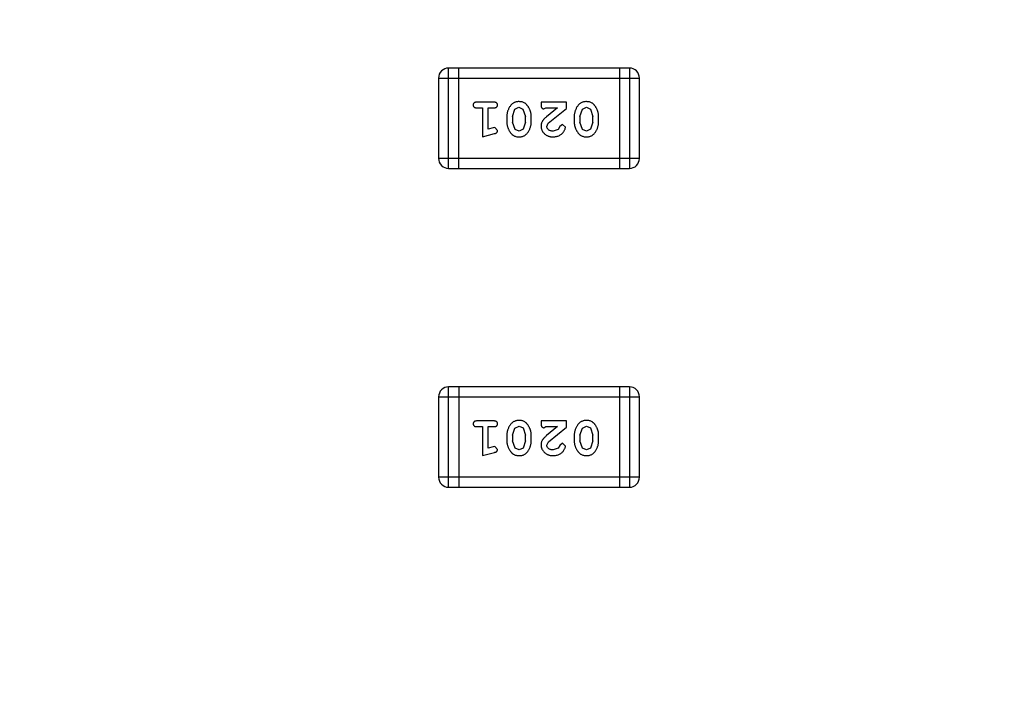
# Model space of a CAD drawing. Header units: millimetres. Extents: x -49 to 165, y -182 to -55.
# Tile 79 of 93: x 131.99 to 134.98, y -119.68 to -117.64. Entities that reach past the tile are written whole.
import ezdxf

# ---------------------------------------------------------------- set-up
doc = ezdxf.new("R2010")
doc.units = ezdxf.units.MM
doc.header["$LTSCALE"] = 1.21
doc.header["$MEASUREMENT"] = 0
doc.header["$PDMODE"] = 3
doc.header["$PDSIZE"] = 0.3125
doc.layers.get('0').update_dxf_attribs({"linetype": 'CONTINUOUS'})
doc.layers.get('DEFPOINTS').update_dxf_attribs({"linetype": 'CONTINUOUS'})
doc.layers.add('Dim', color=3, linetype='CONTINUOUS', lineweight=25)
doc.styles.get("Standard").update_dxf_attribs({"font": 'txt', "width": 0.8})
doc.dimstyles.get("Standard").update_dxf_attribs({"dimtxt": 0.15625, "dimasz": 0.1875, "dimexe": 0.125, "dimexo": 0.0625, "dimgap": 0.09, "dimtad": 0, "dimtih": 1, "dimtoh": 1, "dimzin": 4, "dimdsep": 46, "dimtxsty": 'Standard', "dimblk": '_FILLED', "dimblk1": '_FILLED', "dimblk2": '_FILLED', "dimcen": 0.09, "dimazin": 1, "dimtp": 0.01, "dimtm": 0.01, "dimtfac": 1, "dimtofl": 0, "dimtmove": 0, "dimatfit": 3, "dimldrblk": '_FILLED', "dimfxl": 1, "dimtolj": 1, "dimtzin": 4, "dimarcsym": 0})

# ---------------------------------------------------------------- blocks, each defined once
blk = doc.blocks.new('_FILLED')
at = {"color": 0, "linetype": 'ByBlock'}
blk.add_solid([(0, 0), (-1, 0.1667), (-1, -0.1667)], dxfattribs=at)
blk = doc.blocks.new('*D79')
at = {"layer": 'DEFPOINTS', "color": 0}
for p in [(103.9882, -113.9099), (95.9455, -118.3888), (95.7094, -126.5744), (123.0081, -126.5744), (150.6978, -126.5744)]:
    blk.add_point(p, dxfattribs=at)
at = {"layer": 'Dim', "color": 0, "lineweight": -2}
for p, q in [((103.9361, -113.8752), (99.3703, -110.835)), ((95.6469, -126.5744), (94.6096, -126.5744))]:
    blk.add_line(p, q, dxfattribs=at)
for start, end in [(149.38213, 160.15016), (166.19189, 176.95991)]:
    blk.add_arc((123.0081, -126.5744), 28.2735, start, end, dxfattribs=at)
at = {"layer": 'Dim', "color": 0, "lineweight": -2, "xscale": 1.5, "yscale": 1.5, "zscale": 1.5}
for p, rotation in [((99.4744, -110.9043), 57.86208909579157), ((94.7346, -126.5744), 268.4799565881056)]:
    blk.add_blockref('_FILLED', p, dxfattribs=dict(at, rotation=rotation))
at = {"layer": 'Dim', "color": 0, "insert": (95.9455, -118.3888), "char_height": 1.5, "attachment_point": 5, "rotation": 73.171}
blk.add_mtext('\\A1;34%%d', dxfattribs=at)

msp = doc.modelspace()

# ---------------------------------------------------------------- linework, layer by layer
at = {"color": 6, "linetype": 'Continuous'}
for p, q in [((133.8451, -117.7866), (133.2965, -117.7866)), ((133.2965, -118.0914), (133.2965, -117.7866)), ((133.327, -117.7866), (133.327, -118.0914)), ((133.8147, -117.7866), (133.8147, -118.0914)), ((133.8451, -117.7866), (133.8452, -118.0914)), ((133.266, -117.8171), (133.8756, -117.817)), ((133.266, -117.8171), (133.2661, -118.0609)), ((133.8757, -118.0609), (133.8756, -117.817)), ((133.434, -117.8902), (133.3821, -117.8902)), ((133.3821, -117.9075), (133.3994, -117.9075)), ((133.3994, -117.9075), (133.3994, -117.9956)), ((133.4167, -117.9075), (133.434, -117.9075)), ((133.4167, -117.9725), (133.4167, -117.9075)), ((133.4906, -117.9335), (133.4979, -117.9118)), ((133.4979, -117.9118), (133.5101, -117.9059)), ((133.5101, -117.9059), (133.5223, -117.9112)), ((133.5223, -117.9112), (133.5299, -117.9335)), ((133.6542, -117.8902), (133.5771, -117.8902)), ((133.5771, -117.8902), (133.5771, -117.8981)), ((133.5858, -117.9107), (133.5913, -117.9075)), ((133.5913, -117.9075), (133.6275, -117.9075)), ((133.6275, -117.9075), (133.5939, -117.9346)), ((133.5992, -117.9541), (133.6542, -117.9091)), ((133.6542, -117.9091), (133.6542, -117.8902)), ((133.6951, -117.9335), (133.7024, -117.9117)), ((133.7024, -117.9117), (133.7147, -117.9059)), ((133.7147, -117.9059), (133.7268, -117.9112)), ((133.7268, -117.9112), (133.7344, -117.9335)), ((133.4733, -117.9333), (133.4733, -117.951)), ((133.4906, -117.9335), (133.4906, -117.9507)), ((133.5299, -117.9507), (133.5299, -117.9335)), ((133.5472, -117.951), (133.5472, -117.9333)), ((133.6778, -117.9332), (133.6778, -117.951)), ((133.6951, -117.9335), (133.6951, -117.9507)), ((133.7345, -117.9507), (133.7344, -117.9335)), ((133.7518, -117.951), (133.7518, -117.9332)), ((133.4317, -117.9683), (133.4167, -117.9725)), ((133.4371, -117.9673), (133.4317, -117.9683)), ((133.445, -117.9766), (133.4371, -117.9673)), ((133.4982, -117.973), (133.4906, -117.9507)), ((133.5103, -117.9783), (133.4982, -117.973)), ((133.5227, -117.9725), (133.5103, -117.9783)), ((133.5299, -117.9507), (133.5227, -117.9725)), ((133.5944, -117.9638), (133.5992, -117.9541)), ((133.6288, -117.9729), (133.6139, -117.9783)), ((133.6338, -117.9644), (133.6288, -117.9729)), ((133.6422, -117.9579), (133.6338, -117.9644)), ((133.6511, -117.9663), (133.6422, -117.9579)), ((133.7027, -117.973), (133.6951, -117.9507)), ((133.7148, -117.9783), (133.7027, -117.973)), ((133.7272, -117.9725), (133.7148, -117.9783)), ((133.7345, -117.9507), (133.7272, -117.9725)), ((133.3994, -117.9956), (133.4359, -117.9857)), ((133.8757, -118.0609), (133.2661, -118.0609)), ((133.2965, -118.0914), (133.8452, -118.0914)), ((133.8452, -118.7547), (133.2966, -118.7547)), ((133.2966, -119.0595), (133.2966, -118.7547)), ((133.3271, -118.7547), (133.3271, -119.0595)), ((133.8147, -118.7547), (133.8148, -119.0595)), ((133.8452, -118.7547), (133.8452, -119.0595)), ((133.2661, -118.7852), (133.8757, -118.7851)), ((133.2661, -118.7852), (133.2661, -119.029)), ((133.8757, -119.029), (133.8757, -118.7851)), ((133.434, -118.8583), (133.3821, -118.8583)), ((133.3821, -118.8756), (133.3994, -118.8756)), ((133.3994, -118.8756), (133.3994, -118.9637)), ((133.4167, -118.8756), (133.434, -118.8756)), ((133.4167, -118.9406), (133.4167, -118.8756)), ((133.4979, -118.8798), (133.5102, -118.874)), ((133.5102, -118.874), (133.5224, -118.8793)), ((133.6543, -118.8583), (133.5772, -118.8583)), ((133.5772, -118.8583), (133.5772, -118.8662)), ((133.5859, -118.8788), (133.5914, -118.8756)), ((133.5914, -118.8756), (133.6275, -118.8756)), ((133.6275, -118.8756), (133.594, -118.9026)), ((133.6543, -118.8772), (133.6543, -118.8583)), ((133.7024, -118.8798), (133.7147, -118.874)), ((133.7147, -118.874), (133.7269, -118.8793)), ((133.4734, -118.9014), (133.4734, -118.9191)), ((133.4907, -118.9016), (133.4979, -118.8798)), ((133.4907, -118.9016), (133.4907, -118.9188)), ((133.5224, -118.8793), (133.53, -118.9016)), ((133.53, -118.9188), (133.53, -118.9016)), ((133.5473, -118.9191), (133.5473, -118.9013)), ((133.5993, -118.9222), (133.6543, -118.8772)), ((133.6779, -118.9013), (133.6779, -118.9191)), ((133.6952, -118.9016), (133.7024, -118.8798)), ((133.6952, -118.9016), (133.6952, -118.9188)), ((133.7269, -118.8793), (133.7345, -118.9016)), ((133.7345, -118.9188), (133.7345, -118.9016)), ((133.7518, -118.9191), (133.7518, -118.9013)), ((133.4372, -118.9354), (133.4318, -118.9364)), ((133.4451, -118.9447), (133.4372, -118.9354)), ((133.4983, -118.9411), (133.4907, -118.9188)), ((133.53, -118.9188), (133.5228, -118.9406)), ((133.5945, -118.9319), (133.5993, -118.9222)), ((133.6338, -118.9325), (133.6289, -118.941)), ((133.6423, -118.9259), (133.6338, -118.9325)), ((133.6511, -118.9344), (133.6423, -118.9259)), ((133.7028, -118.9411), (133.6952, -118.9188)), ((133.7345, -118.9188), (133.7273, -118.9406)), ((133.3994, -118.9637), (133.436, -118.9538)), ((133.4318, -118.9364), (133.4167, -118.9406)), ((133.5104, -118.9464), (133.4983, -118.9411)), ((133.5228, -118.9406), (133.5104, -118.9464)), ((133.6289, -118.941), (133.614, -118.9464)), ((133.7149, -118.9464), (133.7028, -118.9411)), ((133.7273, -118.9406), (133.7149, -118.9464)), ((133.8757, -119.029), (133.2661, -119.029)), ((133.2966, -119.0595), (133.8452, -119.0595))]:
    msp.add_line(p, q, dxfattribs=at)
at = {"color": 7, "linetype": 'Continuous'}
msp.add_arc((123.0081, -126.5744), 24.48, 100.97933, 79.01595, dxfattribs=at)
at = {"color": 6, "linetype": 'Continuous'}
for centre, start, end in [((133.2965, -117.8171), 90.0045, 180.0045), ((133.8452, -117.817), 0.0045, 90.0045), ((133.2965, -118.0609), 180.0045, 270.0045), ((133.8452, -118.0609), 270.0045, 0.0045), ((133.2966, -118.7852), 90.0045, 180.0045), ((133.8452, -118.7851), 0.0045, 90.0045), ((133.2966, -119.029), 180.0045, 270.0045), ((133.8452, -119.029), 270.0045, 0.0045)]:
    msp.add_arc(centre, 0.0305, start, end, dxfattribs=at)
for points, knots in [([(133.5102, -117.8886), (133.5088, -117.8887), (133.5059, -117.8888), (133.5018, -117.8895), (133.498, -117.8906), (133.4944, -117.8922), (133.4911, -117.8942), (133.4881, -117.8967), (133.4853, -117.8997), (133.4828, -117.9031), (133.4806, -117.9067), (133.4787, -117.9103), (133.477, -117.9141), (133.4756, -117.9178), (133.4746, -117.9216), (133.4738, -117.9255), (133.4734, -117.9294), (133.4733, -117.932), (133.4733, -117.9333)], [0, 0, 0, 0, 0.067217, 0.131051, 0.19272, 0.252824, 0.312745, 0.373449, 0.436041, 0.501494, 0.567761, 0.632087, 0.695096, 0.757109, 0.817993, 0.878657, 0.939311, 1, 1, 1, 1]), ([(133.5472, -117.9333), (133.5472, -117.9322), (133.5472, -117.9301), (133.5469, -117.9269), (133.5464, -117.9237), (133.5457, -117.9207), (133.5448, -117.9176), (133.5437, -117.9146), (133.5424, -117.9117), (133.541, -117.9088), (133.5394, -117.906), (133.5378, -117.9035), (133.5361, -117.9012), (133.5345, -117.8991), (133.5328, -117.8972), (133.5311, -117.8955), (133.5293, -117.8941), (133.527, -117.8925), (133.5238, -117.8909), (133.5196, -117.8896), (133.515, -117.8888), (133.5118, -117.8887), (133.5102, -117.8886)], [0, 0, 0, 0, 0.049886, 0.09882, 0.148132, 0.19689, 0.246038, 0.295176, 0.345305, 0.395692, 0.445312, 0.491875, 0.535813, 0.577009, 0.616081, 0.652689, 0.687585, 0.720206, 0.785062, 0.85223, 0.923759, 1, 1, 1, 1]), ([(133.7147, -117.8886), (133.7133, -117.8887), (133.7104, -117.8887), (133.7064, -117.8895), (133.7025, -117.8906), (133.6989, -117.8922), (133.6956, -117.8942), (133.6926, -117.8967), (133.6898, -117.8997), (133.6873, -117.903), (133.6851, -117.9066), (133.6832, -117.9103), (133.6815, -117.914), (133.6802, -117.9178), (133.6791, -117.9216), (133.6783, -117.9254), (133.6779, -117.9293), (133.6778, -117.9319), (133.6778, -117.9332)], [0, 0, 0, 0, 0.067217, 0.131051, 0.19272, 0.252824, 0.312745, 0.373449, 0.436041, 0.501494, 0.567761, 0.632087, 0.695096, 0.757109, 0.817993, 0.878657, 0.939311, 1, 1, 1, 1]), ([(133.7518, -117.9332), (133.7517, -117.9322), (133.7517, -117.93), (133.7514, -117.9269), (133.7509, -117.9237), (133.7502, -117.9206), (133.7493, -117.9176), (133.7482, -117.9146), (133.7469, -117.9116), (133.7455, -117.9088), (133.7439, -117.906), (133.7423, -117.9035), (133.7406, -117.9012), (133.739, -117.8991), (133.7373, -117.8972), (133.7356, -117.8955), (133.7338, -117.8941), (133.7315, -117.8925), (133.7283, -117.8909), (133.7241, -117.8896), (133.7195, -117.8888), (133.7163, -117.8887), (133.7147, -117.8886)], [0, 0, 0, 0, 0.049886, 0.09882, 0.148132, 0.19689, 0.246038, 0.295176, 0.345305, 0.395692, 0.445312, 0.491875, 0.535813, 0.577009, 0.616081, 0.652689, 0.687585, 0.720206, 0.785062, 0.85223, 0.923759, 1, 1, 1, 1]), ([(133.3821, -117.8902), (133.3812, -117.8902), (133.3795, -117.8903), (133.3772, -117.8908), (133.3752, -117.8915), (133.3737, -117.8926), (133.3725, -117.8939), (133.3717, -117.8954), (133.3711, -117.8971), (133.3711, -117.8983), (133.371, -117.8989)], [0, 0, 0, 0, 0.169012, 0.317488, 0.445429, 0.560977, 0.67065, 0.776666, 0.88492, 1, 1, 1, 1]), ([(133.371, -117.8989), (133.3711, -117.8995), (133.3711, -117.9007), (133.3716, -117.9024), (133.3725, -117.9039), (133.3737, -117.9052), (133.3752, -117.9063), (133.3772, -117.907), (133.3795, -117.9075), (133.3812, -117.9075), (133.3821, -117.9075)], [0, 0, 0, 0, 0.11517, 0.223509, 0.328254, 0.438012, 0.553651, 0.682263, 0.830856, 1, 1, 1, 1]), ([(133.445, -117.8989), (133.445, -117.8983), (133.4449, -117.8971), (133.4444, -117.8954), (133.4435, -117.8939), (133.4424, -117.8925), (133.4408, -117.8915), (133.4389, -117.8908), (133.4366, -117.8903), (133.4349, -117.8902), (133.434, -117.8902)], [0, 0, 0, 0, 0.115051, 0.223278, 0.329269, 0.437893, 0.554681, 0.682591, 0.83103, 1, 1, 1, 1]), ([(133.434, -117.9075), (133.4349, -117.9075), (133.4366, -117.9075), (133.4389, -117.907), (133.4408, -117.9062), (133.4424, -117.9052), (133.4435, -117.9038), (133.4444, -117.9024), (133.4449, -117.9007), (133.445, -117.8995), (133.445, -117.8989)], [0, 0, 0, 0, 0.169102, 0.317658, 0.446239, 0.563118, 0.671828, 0.776546, 0.884858, 1, 1, 1, 1]), ([(133.5771, -117.8981), (133.5772, -117.8991), (133.5772, -117.9011), (133.5776, -117.9038), (133.5783, -117.9061), (133.5794, -117.9078), (133.5807, -117.9091), (133.5822, -117.91), (133.5839, -117.9106), (133.5851, -117.9106), (133.5858, -117.9107)], [0, 0, 0, 0, 0.1844, 0.34094, 0.473574, 0.586824, 0.690029, 0.789175, 0.890445, 1, 1, 1, 1]), ([(133.5939, -117.9346), (133.593, -117.9353), (133.5913, -117.9368), (133.589, -117.939), (133.5868, -117.9411), (133.585, -117.9431), (133.5834, -117.945), (133.582, -117.9468), (133.5809, -117.9484), (133.5798, -117.9505), (133.5787, -117.953), (133.5778, -117.9562), (133.5772, -117.9595), (133.5772, -117.9617), (133.5771, -117.9628)], [0, 0, 0, 0, 0.103002, 0.197728, 0.285279, 0.365235, 0.437224, 0.502446, 0.560545, 0.611446, 0.707576, 0.80349, 0.900532, 1, 1, 1, 1]), ([(133.4359, -117.9857), (133.4368, -117.9855), (133.4384, -117.985), (133.4404, -117.9842), (133.4421, -117.9833), (133.4433, -117.9822), (133.4441, -117.9811), (133.4446, -117.9797), (133.445, -117.9782), (133.445, -117.9771), (133.445, -117.9766)], [0, 0, 0, 0, 0.187321, 0.344927, 0.475328, 0.579604, 0.674244, 0.773631, 0.882025, 1, 1, 1, 1]), ([(133.4733, -117.951), (133.4733, -117.9521), (133.4734, -117.9542), (133.4737, -117.9574), (133.4742, -117.9606), (133.4749, -117.9637), (133.4758, -117.9667), (133.4769, -117.9697), (133.4782, -117.9727), (133.4797, -117.9756), (133.4813, -117.9783), (133.4829, -117.9809), (133.4846, -117.9832), (133.4862, -117.9853), (133.488, -117.9871), (133.4897, -117.9888), (133.4914, -117.9902), (133.4938, -117.9918), (133.4969, -117.9934), (133.5011, -117.9947), (133.5057, -117.9955), (133.5088, -117.9956), (133.5105, -117.9956)], [0, 0, 0, 0, 0.049855, 0.099516, 0.148482, 0.19758, 0.246804, 0.296268, 0.346517, 0.397047, 0.446826, 0.49336, 0.537801, 0.579207, 0.617974, 0.654833, 0.689171, 0.722088, 0.786392, 0.853518, 0.924186, 1, 1, 1, 1]), ([(133.5105, -117.9956), (133.5119, -117.9956), (133.5147, -117.9955), (133.5188, -117.9948), (133.5226, -117.9937), (133.5262, -117.9921), (133.5295, -117.99), (133.5325, -117.9875), (133.5353, -117.9845), (133.5378, -117.9812), (133.54, -117.9776), (133.5419, -117.9739), (133.5436, -117.9702), (133.5449, -117.9664), (133.546, -117.9626), (133.5467, -117.9588), (133.5472, -117.9549), (133.5472, -117.9523), (133.5472, -117.951)], [0, 0, 0, 0, 0.06692, 0.130834, 0.19258, 0.252759, 0.312631, 0.373411, 0.436359, 0.501894, 0.568244, 0.632472, 0.69556, 0.757163, 0.818592, 0.878885, 0.939235, 1, 1, 1, 1]), ([(133.5771, -117.9628), (133.5772, -117.964), (133.5772, -117.9662), (133.5777, -117.9694), (133.5785, -117.9725), (133.5797, -117.9755), (133.5811, -117.9783), (133.5829, -117.981), (133.585, -117.9836), (133.5874, -117.9861), (133.5901, -117.9883), (133.5929, -117.9903), (133.596, -117.9919), (133.5992, -117.9933), (133.6026, -117.9943), (133.6062, -117.9951), (133.6099, -117.9955), (133.6125, -117.9956), (133.6138, -117.9956)], [0, 0, 0, 0, 0.060981, 0.120256, 0.178148, 0.236115, 0.293993, 0.352864, 0.413358, 0.476056, 0.539296, 0.602396, 0.665116, 0.728325, 0.792919, 0.859317, 0.928302, 1, 1, 1, 1]), ([(133.6139, -117.9783), (133.6125, -117.9783), (133.6098, -117.9782), (133.606, -117.9773), (133.6026, -117.976), (133.5998, -117.974), (133.5974, -117.9718), (133.5957, -117.9693), (133.5947, -117.9666), (133.5945, -117.9647), (133.5944, -117.9638)], [0, 0, 0, 0, 0.156344, 0.299348, 0.4327, 0.561, 0.682299, 0.791883, 0.89611, 1, 1, 1, 1]), ([(133.6138, -117.9956), (133.6155, -117.9956), (133.6189, -117.9954), (133.6238, -117.9946), (133.6285, -117.9931), (133.633, -117.9912), (133.6372, -117.9887), (133.6408, -117.9859), (133.644, -117.9826), (133.6465, -117.979), (133.6485, -117.9755), (133.6499, -117.9722), (133.6509, -117.9691), (133.651, -117.9672), (133.6511, -117.9663)], [0, 0, 0, 0, 0.098286, 0.193983, 0.289056, 0.384352, 0.477435, 0.566197, 0.652355, 0.737986, 0.818188, 0.887401, 0.94802, 1, 1, 1, 1]), ([(133.6778, -117.951), (133.6778, -117.9521), (133.6779, -117.9542), (133.6782, -117.9574), (133.6787, -117.9605), (133.6794, -117.9636), (133.6803, -117.9667), (133.6814, -117.9697), (133.6827, -117.9727), (133.6842, -117.9755), (133.6858, -117.9783), (133.6874, -117.9808), (133.6891, -117.9832), (133.6908, -117.9853), (133.6925, -117.9871), (133.6942, -117.9888), (133.6959, -117.9902), (133.6983, -117.9918), (133.7015, -117.9934), (133.7056, -117.9947), (133.7102, -117.9955), (133.7133, -117.9956), (133.715, -117.9956)], [0, 0, 0, 0, 0.049855, 0.099516, 0.148482, 0.19758, 0.246804, 0.296268, 0.346517, 0.397047, 0.446826, 0.49336, 0.537801, 0.579207, 0.617974, 0.654833, 0.689171, 0.722088, 0.786392, 0.853518, 0.924186, 1, 1, 1, 1]), ([(133.715, -117.9956), (133.7164, -117.9956), (133.7192, -117.9955), (133.7233, -117.9948), (133.7271, -117.9937), (133.7307, -117.9921), (133.734, -117.99), (133.7371, -117.9875), (133.7398, -117.9845), (133.7423, -117.9811), (133.7445, -117.9775), (133.7464, -117.9739), (133.7481, -117.9702), (133.7494, -117.9664), (133.7505, -117.9626), (133.7512, -117.9588), (133.7517, -117.9549), (133.7517, -117.9523), (133.7518, -117.951)], [0, 0, 0, 0, 0.06692, 0.130834, 0.19258, 0.252759, 0.312631, 0.373411, 0.436359, 0.501894, 0.568244, 0.632472, 0.69556, 0.757163, 0.818592, 0.878885, 0.939235, 1, 1, 1, 1]), ([(133.3821, -118.8583), (133.3812, -118.8583), (133.3796, -118.8584), (133.3772, -118.8589), (133.3753, -118.8596), (133.3737, -118.8607), (133.3726, -118.862), (133.3717, -118.8635), (133.3712, -118.8652), (133.3712, -118.8664), (133.3711, -118.867)], [0, 0, 0, 0, 0.169012, 0.317488, 0.445429, 0.560977, 0.67065, 0.776666, 0.88492, 1, 1, 1, 1]), ([(133.3711, -118.867), (133.3712, -118.8676), (133.3712, -118.8688), (133.3717, -118.8704), (133.3726, -118.8719), (133.3737, -118.8733), (133.3753, -118.8744), (133.3772, -118.8751), (133.3796, -118.8756), (133.3812, -118.8756), (133.3821, -118.8756)], [0, 0, 0, 0, 0.11517, 0.223509, 0.328254, 0.438012, 0.553651, 0.682263, 0.830856, 1, 1, 1, 1]), ([(133.4451, -118.867), (133.445, -118.8664), (133.445, -118.8652), (133.4445, -118.8635), (133.4436, -118.862), (133.4425, -118.8606), (133.4409, -118.8596), (133.4389, -118.8588), (133.4366, -118.8584), (133.4349, -118.8583), (133.434, -118.8583)], [0, 0, 0, 0, 0.115051, 0.223278, 0.329269, 0.437893, 0.554681, 0.682591, 0.83103, 1, 1, 1, 1]), ([(133.434, -118.8756), (133.4349, -118.8756), (133.4366, -118.8756), (133.439, -118.8751), (133.4409, -118.8743), (133.4425, -118.8733), (133.4436, -118.8719), (133.4445, -118.8704), (133.445, -118.8688), (133.445, -118.8676), (133.4451, -118.867)], [0, 0, 0, 0, 0.169102, 0.317658, 0.446239, 0.563118, 0.671828, 0.776546, 0.884858, 1, 1, 1, 1]), ([(133.5103, -118.8567), (133.5088, -118.8568), (133.506, -118.8568), (133.5019, -118.8576), (133.4981, -118.8587), (133.4945, -118.8603), (133.4912, -118.8623), (133.4881, -118.8648), (133.4853, -118.8678), (133.4829, -118.8712), (133.4807, -118.8748), (133.4787, -118.8784), (133.4771, -118.8821), (133.4757, -118.8859), (133.4747, -118.8897), (133.4739, -118.8936), (133.4735, -118.8974), (133.4734, -118.9001), (133.4734, -118.9014)], [0, 0, 0, 0, 0.067217, 0.131051, 0.19272, 0.252824, 0.312745, 0.373449, 0.436041, 0.501494, 0.567761, 0.632087, 0.695096, 0.757109, 0.817993, 0.878657, 0.939311, 1, 1, 1, 1]), ([(133.5473, -118.9013), (133.5473, -118.9003), (133.5473, -118.8981), (133.547, -118.895), (133.5465, -118.8918), (133.5458, -118.8887), (133.5449, -118.8857), (133.5438, -118.8827), (133.5425, -118.8797), (133.541, -118.8769), (133.5395, -118.8741), (133.5378, -118.8716), (133.5362, -118.8693), (133.5345, -118.8672), (133.5328, -118.8653), (133.5311, -118.8636), (133.5294, -118.8622), (133.527, -118.8606), (133.5239, -118.859), (133.5197, -118.8577), (133.5151, -118.8569), (133.5119, -118.8568), (133.5103, -118.8567)], [0, 0, 0, 0, 0.049886, 0.09882, 0.148132, 0.19689, 0.246038, 0.295176, 0.345305, 0.395692, 0.445312, 0.491875, 0.535813, 0.577009, 0.616081, 0.652689, 0.687585, 0.720206, 0.785062, 0.85223, 0.923759, 1, 1, 1, 1]), ([(133.5772, -118.8662), (133.5772, -118.8672), (133.5773, -118.8692), (133.5777, -118.8719), (133.5784, -118.8742), (133.5794, -118.8759), (133.5808, -118.8772), (133.5823, -118.8781), (133.584, -118.8787), (133.5852, -118.8787), (133.5859, -118.8788)], [0, 0, 0, 0, 0.1844, 0.34094, 0.473574, 0.586824, 0.690029, 0.789175, 0.890445, 1, 1, 1, 1]), ([(133.7148, -118.8567), (133.7133, -118.8568), (133.7105, -118.8568), (133.7064, -118.8575), (133.7026, -118.8587), (133.699, -118.8603), (133.6957, -118.8623), (133.6927, -118.8648), (133.6898, -118.8677), (133.6874, -118.8711), (133.6852, -118.8747), (133.6832, -118.8784), (133.6816, -118.8821), (133.6802, -118.8859), (133.6792, -118.8897), (133.6784, -118.8935), (133.678, -118.8974), (133.6779, -118.9), (133.6779, -118.9013)], [0, 0, 0, 0, 0.067217, 0.131051, 0.19272, 0.252824, 0.312745, 0.373449, 0.436041, 0.501494, 0.567761, 0.632087, 0.695096, 0.757109, 0.817993, 0.878657, 0.939311, 1, 1, 1, 1]), ([(133.7518, -118.9013), (133.7518, -118.9003), (133.7518, -118.8981), (133.7515, -118.895), (133.751, -118.8918), (133.7503, -118.8887), (133.7494, -118.8857), (133.7483, -118.8827), (133.747, -118.8797), (133.7455, -118.8769), (133.744, -118.8741), (133.7423, -118.8716), (133.7407, -118.8693), (133.7391, -118.8672), (133.7374, -118.8653), (133.7357, -118.8636), (133.7339, -118.8622), (133.7316, -118.8606), (133.7284, -118.859), (133.7242, -118.8577), (133.7196, -118.8569), (133.7164, -118.8568), (133.7148, -118.8567)], [0, 0, 0, 0, 0.049886, 0.09882, 0.148132, 0.19689, 0.246038, 0.295176, 0.345305, 0.395692, 0.445312, 0.491875, 0.535813, 0.577009, 0.616081, 0.652689, 0.687585, 0.720206, 0.785062, 0.85223, 0.923759, 1, 1, 1, 1]), ([(133.594, -118.9026), (133.5931, -118.9034), (133.5914, -118.9049), (133.589, -118.9071), (133.5869, -118.9092), (133.585, -118.9112), (133.5834, -118.9131), (133.5821, -118.9149), (133.581, -118.9165), (133.5798, -118.9186), (133.5788, -118.9211), (133.5779, -118.9243), (133.5773, -118.9276), (133.5772, -118.9298), (133.5772, -118.9309)], [0, 0, 0, 0, 0.103002, 0.197728, 0.285279, 0.365235, 0.437224, 0.502446, 0.560545, 0.611446, 0.707576, 0.80349, 0.900532, 1, 1, 1, 1]), ([(133.4734, -118.9191), (133.4734, -118.9202), (133.4734, -118.9223), (133.4737, -118.9255), (133.4743, -118.9286), (133.4749, -118.9318), (133.4759, -118.9348), (133.477, -118.9378), (133.4783, -118.9408), (133.4798, -118.9437), (133.4814, -118.9464), (133.483, -118.9489), (133.4847, -118.9513), (133.4863, -118.9534), (133.488, -118.9552), (133.4897, -118.9569), (133.4915, -118.9583), (133.4938, -118.9599), (133.497, -118.9615), (133.5012, -118.9628), (133.5057, -118.9636), (133.5089, -118.9637), (133.5105, -118.9637)], [0, 0, 0, 0, 0.049855, 0.099516, 0.148482, 0.19758, 0.246804, 0.296268, 0.346517, 0.397047, 0.446826, 0.49336, 0.537801, 0.579207, 0.617974, 0.654833, 0.689171, 0.722088, 0.786392, 0.853518, 0.924186, 1, 1, 1, 1]), ([(133.5105, -118.9637), (133.512, -118.9637), (133.5148, -118.9636), (133.5189, -118.9629), (133.5227, -118.9618), (133.5263, -118.9602), (133.5296, -118.9581), (133.5326, -118.9556), (133.5354, -118.9526), (133.5379, -118.9492), (133.5401, -118.9457), (133.542, -118.942), (133.5436, -118.9383), (133.545, -118.9345), (133.546, -118.9307), (133.5468, -118.9269), (133.5472, -118.923), (133.5473, -118.9204), (133.5473, -118.9191)], [0, 0, 0, 0, 0.06692, 0.130834, 0.19258, 0.252759, 0.312631, 0.373411, 0.436359, 0.501894, 0.568244, 0.632472, 0.69556, 0.757163, 0.818592, 0.878885, 0.939235, 1, 1, 1, 1]), ([(133.5772, -118.9309), (133.5772, -118.9321), (133.5773, -118.9343), (133.5778, -118.9375), (133.5786, -118.9406), (133.5797, -118.9436), (133.5812, -118.9464), (133.583, -118.9491), (133.5851, -118.9517), (133.5875, -118.9542), (133.5901, -118.9564), (133.593, -118.9584), (133.596, -118.96), (133.5992, -118.9614), (133.6027, -118.9624), (133.6062, -118.9632), (133.61, -118.9636), (133.6126, -118.9637), (133.6139, -118.9637)], [0, 0, 0, 0, 0.060981, 0.120256, 0.178148, 0.236115, 0.293993, 0.352864, 0.413358, 0.476056, 0.539296, 0.602396, 0.665116, 0.728325, 0.792919, 0.859317, 0.928302, 1, 1, 1, 1]), ([(133.614, -118.9464), (133.6126, -118.9464), (133.6099, -118.9463), (133.6061, -118.9454), (133.6027, -118.944), (133.5998, -118.9421), (133.5975, -118.9399), (133.5958, -118.9374), (133.5947, -118.9347), (133.5946, -118.9328), (133.5945, -118.9319)], [0, 0, 0, 0, 0.156344, 0.299348, 0.4327, 0.561, 0.682299, 0.791883, 0.89611, 1, 1, 1, 1]), ([(133.6139, -118.9637), (133.6156, -118.9636), (133.6189, -118.9635), (133.6239, -118.9627), (133.6286, -118.9612), (133.6331, -118.9593), (133.6373, -118.9568), (133.6409, -118.954), (133.6441, -118.9507), (133.6466, -118.9471), (133.6485, -118.9436), (133.65, -118.9402), (133.6509, -118.9372), (133.6511, -118.9353), (133.6511, -118.9344)], [0, 0, 0, 0, 0.098286, 0.193983, 0.289056, 0.384352, 0.477435, 0.566197, 0.652355, 0.737986, 0.818188, 0.887401, 0.94802, 1, 1, 1, 1]), ([(133.6779, -118.9191), (133.6779, -118.9202), (133.678, -118.9223), (133.6782, -118.9255), (133.6788, -118.9286), (133.6794, -118.9317), (133.6804, -118.9348), (133.6815, -118.9378), (133.6828, -118.9408), (133.6843, -118.9436), (133.6859, -118.9464), (133.6875, -118.9489), (133.6892, -118.9512), (133.6908, -118.9534), (133.6925, -118.9552), (133.6943, -118.9569), (133.696, -118.9583), (133.6984, -118.9598), (133.7015, -118.9614), (133.7057, -118.9628), (133.7102, -118.9636), (133.7134, -118.9636), (133.715, -118.9637)], [0, 0, 0, 0, 0.049855, 0.099516, 0.148482, 0.19758, 0.246804, 0.296268, 0.346517, 0.397047, 0.446826, 0.49336, 0.537801, 0.579207, 0.617974, 0.654833, 0.689171, 0.722088, 0.786392, 0.853518, 0.924186, 1, 1, 1, 1]), ([(133.715, -118.9637), (133.7165, -118.9637), (133.7193, -118.9636), (133.7234, -118.9629), (133.7272, -118.9617), (133.7308, -118.9602), (133.7341, -118.9581), (133.7371, -118.9556), (133.7399, -118.9526), (133.7424, -118.9492), (133.7446, -118.9456), (133.7465, -118.942), (133.7482, -118.9383), (133.7495, -118.9345), (133.7506, -118.9307), (133.7513, -118.9269), (133.7517, -118.923), (133.7518, -118.9204), (133.7518, -118.9191)], [0, 0, 0, 0, 0.06692, 0.130834, 0.19258, 0.252759, 0.312631, 0.373411, 0.436359, 0.501894, 0.568244, 0.632472, 0.69556, 0.757163, 0.818592, 0.878885, 0.939235, 1, 1, 1, 1]), ([(133.436, -118.9538), (133.4369, -118.9536), (133.4384, -118.9531), (133.4405, -118.9523), (133.4421, -118.9514), (133.4433, -118.9503), (133.4441, -118.9491), (133.4447, -118.9478), (133.445, -118.9463), (133.4451, -118.9452), (133.4451, -118.9447)], [0, 0, 0, 0, 0.187321, 0.344927, 0.475328, 0.579604, 0.674244, 0.773631, 0.882025, 1, 1, 1, 1])]:
    msp.add_open_spline(points, degree=3, knots=knots, dxfattribs=at)

# ---------------------------------------------------------------- dimensions: what is measured, and where the dimension line sits
at = {"layer": 'Dim'}
dim = msp.add_angular_dim_2l(base=(95.9455, -118.3888), line1=((123.0081, -126.5744), (103.9882, -113.9099)), line2=((95.7094, -126.5744), (150.6978, -126.5744)), dimstyle='Standard', override={"dimtxt": 1.5, "dimasz": 1.5, "dimtih": 0, "dimtoh": 0, "dimzin": 0, "dimcen": 0.198, "dimadec": 0, "dimazin": 0, "dimtp": 0, "dimtm": 0, "dimtdec": 4, "dimtzin": 0, "dimarcsym": 1}, dxfattribs=at)
dim.commit()
dim.dimension.update_dxf_attribs({"geometry": '*D79', "text_midpoint": (95.9455, -118.3888)})

doc.saveas('drawing.dxf')
